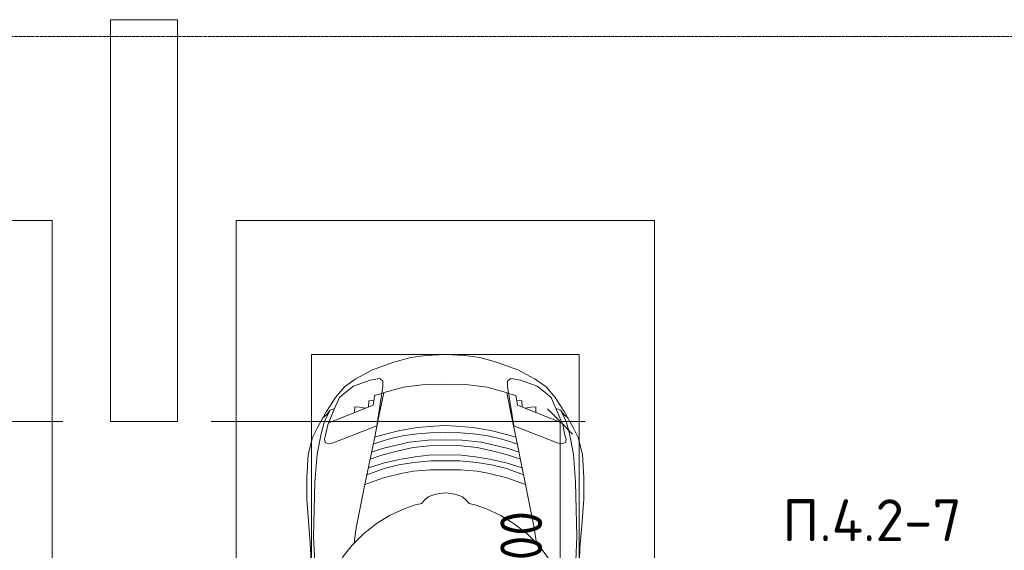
# Model space of a CAD drawing. Header units: millimetres. Extents: x -32229 to 288056, y -13689 to 125138.
# Tile 127 of 193: x 18292 to 24176, y 90981 to 94150. Entities that reach past the tile are written whole.
import ezdxf

# ---------------------------------------------------------------- set-up
doc = ezdxf.new("R2010")
doc.units = ezdxf.units.MM
doc.linetypes.add('ADSK_Линия сетки', pattern=[25, 20, -2.5, 0, -2.5])
for name, color, linetype, lineweight in [('A-ANNO-DIMS', 7, 'Continuous', 9), ('A-ANNO-DIMS-200', 7, 'Continuous', 9), ('A-DETL-GENF', 7, 'Continuous', 18), ('C-PRKG', 7, 'Continuous', 18), ('G-ANNO-TEXT', 7, 'Continuous', 9), ('S-COLS', 7, 'Continuous', 18), ('S-GRID', 7, 'Continuous', 9)]:
    doc.layers.add(name, color=color, linetype=linetype, lineweight=lineweight)
doc.styles.add('GOST Common_3', font='GOST_Common.ttf', dxfattribs={"width": 0.9, "height": 250})
doc.styles.add('ISOCPEUR', font='isocpeur.ttf', dxfattribs={"height": 250})
doc.dimstyles.new('ГОСТ_2_5_мм2', dxfattribs={"dimscale": 304.8, "dimtxt": 251.428749, "dimasz": 0.492126, "dimexe": 0.492126, "dimexo": 0.656168, "dimgap": 0.098425, "dimtad": 1, "dimdec": 0, "dimdsep": 46, "dimtxsty": 'GOST Common_3', "dimblk1": 'OBLIQUE', "dimblk2": 'OBLIQUE', "dimsah": 1, "dimcen": 0.09, "dimazin": 2, "dimtfac": 1, "dimtdec": 4, "dimtix": 1, "dimtmove": 0, "dimatfit": 3, "dimfxl": 1, "dimtvp": 1, "dimtolj": 1, "dimtzin": 0, "dimarcsym": 2})

# ---------------------------------------------------------------- blocks, each defined once
blk = doc.blocks.new('АР_Машиноместо - 4900x2400_М__5300х2500_-V41--02 ЭО')
at = {"layer": 'C-PRKG', "color": 253, "lineweight": 13, "true_color": 0xaaaaaa}
for p, q in [((0, 0), (0, 5300)), ((2500, 0), (0, 0))]:
    blk.add_line(p, q, dxfattribs=at)
blk = doc.blocks.new('АР_Машиноместо - 4900x2400_М__5300х2500_-2211001--02 ЭО')
at = {"layer": 'A-DETL-GENF', "color": 253, "lineweight": 13, "true_color": 0xaaaaaa}
for p, q in [((1044.2, -818.6), (943.3, -845.1)), ((1132.7, -806), (1044.2, -818.6)), ((1250, -800), (1132.7, -806)), ((1250, -800), (1367.3, -806)), ((1367.3, -806), (1455.8, -818.6)), ((1455.8, -818.6), (1556.7, -845.1)), ((943.3, -845.1), (815.8, -891)), ((1556.7, -845.1), (1684.2, -891)), ((815.8, -891), (711.9, -946.2)), ((1684.2, -891), (1788.1, -946.2)), ((647.2, -992.8), (593.2, -1056.8)), ((711.9, -946.2), (647.2, -992.8)), ((700.9, -989.1), (655, -1024.3)), ((800.1, -952.6), (700.9, -989.1)), ((859, -944.1), (800.1, -952.6)), ((841.1, -1225.9), (877.7, -991.4)), ((877.7, -958.9), (859, -944.1)), ((1000.2, -994.5), (871.4, -1031.3)), ((877.7, -991.4), (877.7, -958.9)), ((1127.4, -979.8), (1000.2, -994.5)), ((1250, -977.6), (1127.4, -979.8)), ((1250, -977.6), (1372.6, -979.8)), ((1372.6, -979.8), (1499.8, -994.5)), ((1499.8, -994.5), (1628.6, -1031.3)), ((1622.3, -958.9), (1641, -944.1)), ((1622.3, -991.4), (1622.3, -958.9)), ((1658.9, -1225.9), (1622.3, -991.4)), ((1641, -944.1), (1699.9, -952.6)), ((1699.9, -952.6), (1799.1, -989.1)), ((1788.1, -946.2), (1852.8, -992.8)), ((1799.1, -989.1), (1845, -1024.3)), ((1852.8, -992.8), (1906.8, -1056.8)), ((593.2, -1056.8), (539.3, -1140.4)), ((617.9, -1057.3), (586.9, -1126.3)), ((654.7, -1024.4), (617.9, -1057.3)), ((882.6, -1027.5), (853.8, -1167.4)), ((1617.4, -1027.5), (1646.2, -1167.4)), ((1845.3, -1024.4), (1882.1, -1057.3)), ((1882.1, -1057.3), (1913.1, -1126.3)), ((1906.8, -1056.8), (1960.7, -1140.4)), ((539.3, -1140.4), (487.4, -1232.1)), ((540.4, -1159.6), (516.2, -1180.5)), ((561.3, -1132.6), (540.4, -1159.6)), ((586.9, -1126.3), (548.2, -1220.1)), ((589, -1121.6), (561.3, -1132.6)), ((853.8, -1167.4), (826.8, -1300.9)), ((1646.2, -1167.4), (1673.2, -1300.9)), ((1911, -1121.6), (1938.7, -1132.6)), ((1913.1, -1126.3), (1951.8, -1220.1)), ((1938.7, -1132.6), (1959.6, -1159.6)), ((1959.6, -1159.6), (1983.8, -1180.5)), ((1960.7, -1140.4), (2012.6, -1232.1)), ((487.4, -1232.1), (455.7, -1296.1)), ((548.2, -1220.1), (535, -1280.6)), ((580.7, -1327.1), (841.1, -1225.9)), ((1182.5, -1227.5), (1084.1, -1236)), ((1250, -1223.7), (1182.5, -1227.5)), ((1250, -1223.7), (1317.5, -1227.5)), ((1317.5, -1227.5), (1415.9, -1236)), ((1919.3, -1327.1), (1658.9, -1225.9)), ((1951.8, -1220.1), (1965, -1280.6)), ((2012.6, -1232.1), (2044.3, -1296.1)), ((535, -1280.6), (527.2, -1305.2)), ((876.3, -1278.7), (828.3, -1293.7)), ((978.6, -1254.6), (876.3, -1278.7)), ((1007.1, -1283.7), (925.2, -1301.6)), ((1084.1, -1236), (978.6, -1254.6)), ((1083.6, -1274.6), (1007.1, -1283.7)), ((1159.1, -1267.9), (1083.6, -1274.6)), ((1250, -1266.6), (1159.1, -1267.9)), ((1250, -1266.6), (1340.9, -1267.9)), ((1340.9, -1267.9), (1416.4, -1274.6)), ((1415.9, -1236), (1521.4, -1254.6)), ((1416.4, -1274.6), (1492.9, -1283.7)), ((1492.9, -1283.7), (1574.8, -1301.6)), ((1521.4, -1254.6), (1623.7, -1278.7)), ((1623.7, -1278.7), (1671.7, -1293.7)), ((1965, -1280.6), (1972.8, -1305.2)), ((455.7, -1296.1), (430.8, -1396.6)), ((527.2, -1305.2), (531.8, -1326)), ((531.8, -1326), (554.4, -1333.3)), ((554.4, -1333.3), (580.7, -1327.1)), ((826.8, -1300.9), (770, -1576.5)), ((859.1, -1321.2), (819.9, -1334.4)), ((925.2, -1301.6), (859.1, -1321.2)), ((958.3, -1341.1), (873.8, -1361.2)), ((1035, -1323.2), (958.3, -1341.1)), ((1148.3, -1312.4), (1035, -1323.2)), ((1174.5, -1344.2), (1059, -1354.8)), ((1250, -1309.3), (1148.3, -1312.4)), ((1250, -1344.9), (1174.5, -1344.2)), ((1250, -1309.3), (1351.7, -1312.4)), ((1250, -1344.9), (1325.5, -1344.2)), ((1325.5, -1344.2), (1441, -1354.8)), ((1351.7, -1312.4), (1465, -1323.2)), ((1465, -1323.2), (1541.7, -1341.1)), ((1541.7, -1341.1), (1626.2, -1361.2)), ((1574.8, -1301.6), (1640.9, -1321.2)), ((1640.9, -1321.2), (1680.1, -1334.4)), ((1673.2, -1300.9), (1730, -1576.5)), ((1945.6, -1333.3), (1919.3, -1327.1)), ((1968.2, -1326), (1945.6, -1333.3)), ((1972.8, -1305.2), (1968.2, -1326)), ((2044.3, -1296.1), (2069.2, -1396.6)), ((430.8, -1396.6), (422, -1534.1)), ((871.4, -1401.1), (800.5, -1424.6)), ((873.8, -1361.2), (809.9, -1383.1)), ((945.3, -1380.6), (871.4, -1401.1)), ((1059, -1354.8), (945.3, -1380.6)), ((1070, -1410.4), (986.2, -1425.6)), ((1168.3, -1399.8), (1070, -1410.4)), ((1250, -1400.1), (1168.3, -1399.8)), ((1250, -1400.1), (1331.7, -1399.8)), ((1331.7, -1399.8), (1430, -1410.4)), ((1430, -1410.4), (1513.8, -1425.6)), ((1441, -1354.8), (1554.7, -1380.6)), ((1554.7, -1380.6), (1628.6, -1401.1)), ((1626.2, -1361.2), (1690.1, -1383.1)), ((1628.6, -1401.1), (1699.5, -1424.6)), ((2069.2, -1396.6), (2078, -1534.1)), ((887, -1446.5), (790.4, -1477.3)), ((973.4, -1459.7), (884.3, -1480.8)), ((986.2, -1425.6), (887, -1446.5)), ((1061.9, -1445.7), (973.4, -1459.7)), ((1163.9, -1435.1), (1061.9, -1445.7)), ((1250, -1435.1), (1163.9, -1435.1)), ((1250, -1435.1), (1336.1, -1435.1)), ((1336.1, -1435.1), (1438.1, -1445.7)), ((1438.1, -1445.7), (1526.6, -1459.7)), ((1513.8, -1425.6), (1613, -1446.5)), ((1526.6, -1459.7), (1615.7, -1480.8)), ((1613, -1446.5), (1709.6, -1477.3)), ((884.3, -1480.8), (782, -1518.1)), ((994.9, -1509.3), (881.7, -1536.4)), ((1060, -1496.1), (994.9, -1509.3)), ((1159.3, -1489.1), (1060, -1496.1)), ((1250, -1488.3), (1159.3, -1489.1)), ((1250, -1488.3), (1340.7, -1489.1)), ((1340.7, -1489.1), (1440, -1496.1)), ((1440, -1496.1), (1505.1, -1509.3)), ((1505.1, -1509.3), (1618.3, -1536.4)), ((1615.7, -1480.8), (1718, -1518.1)), ((422, -1534.1), (422, -1662.9)), ((770, -1576.5), (718.3, -1834.2)), ((881.7, -1536.4), (770, -1576.5)), ((1618.3, -1536.4), (1730, -1576.5)), ((1730, -1576.5), (1781.7, -1834.2)), ((2078, -1534.1), (2078, -1662.9)), ((1184.7, -1635.7), (1147.5, -1650.5)), ((1217.8, -1629.1), (1184.7, -1635.7)), ((1217.8, -1629.1), (1250, -1626.8)), ((1282.2, -1629.1), (1250, -1626.8)), ((1282.2, -1629.1), (1315.3, -1635.7)), ((1315.3, -1635.7), (1352.5, -1650.5)), ((422, -1662.9), (434.8, -1820.7)), ((1064.9, -1700.5), (1004.2, -1721.4)), ((1107.2, -1689.8), (1064.9, -1700.5)), ((1123.5, -1670.9), (1107.2, -1689.8)), ((1147.5, -1650.5), (1123.5, -1670.9)), ((1352.5, -1650.5), (1376.5, -1670.9)), ((1376.5, -1670.9), (1392.8, -1689.8)), ((1392.8, -1689.8), (1435.1, -1700.5)), ((1435.1, -1700.5), (1495.8, -1721.4)), ((2078, -1662.9), (2065.2, -1820.7)), ((917, -1761.1), (837.5, -1812.1)), ((1004.2, -1721.4), (917, -1761.1)), ((1495.8, -1721.4), (1583, -1761.1)), ((1583, -1761.1), (1662.5, -1812.1)), ((434.8, -1820.7), (444.9, -1956.8)), ((837.5, -1812.1), (761.1, -1871.7)), ((1662.5, -1812.1), (1738.9, -1871.7)), ((2065.2, -1820.7), (2055.1, -1956.8)), ((761.1, -1871.7), (690.7, -1941.6)), ((718.3, -1834.2), (705.7, -1926.7)), ((1738.9, -1871.7), (1809.3, -1941.6)), ((1781.7, -1834.2), (1794.3, -1926.7)), ((690.7, -1941.6), (634.6, -2015)), ((1809.3, -1941.6), (1865.4, -2015)), ((444.9, -1956.8), (453, -2159.1)), ((2055.1, -1956.8), (2047, -2159.1))]:
    blk.add_line(p, q, dxfattribs=at)
at = {"layer": 'A-DETL-GENF', "color": 254, "lineweight": 13, "true_color": 0xd4d4d4}
for p, q in [((827.7, -1045), (824.1, -1063.7)), ((871.3, -1031.9), (827.7, -1045)), ((1628.7, -1031.9), (1672.3, -1045)), ((1672.3, -1045), (1675.9, -1063.7)), ((818.8, -1102.9), (554, -1208.1)), ((709.1, -1112.7), (708.2, -1146.9)), ((737.7, -1113.6), (709.1, -1112.7)), ((772.6, -1121.3), (737.7, -1113.6)), ((792.9, -1076.2), (791.2, -1114.5)), ((823.3, -1074.4), (792.9, -1076.2)), ((824.1, -1063.7), (818.8, -1102.9)), ((1675.9, -1063.7), (1681.2, -1102.9)), ((1676.7, -1074.4), (1707.1, -1076.2)), ((1681.2, -1102.9), (1946, -1208.1)), ((1707.1, -1076.2), (1708.8, -1114.5)), ((1727.4, -1121.3), (1762.3, -1113.6)), ((1762.3, -1113.6), (1790.9, -1112.7)), ((1790.9, -1112.7), (1791.8, -1146.9)), ((561.7, -1132.1), (527.9, -1198.6)), ((1938.3, -1132.1), (1972.1, -1198.6)), ((527.9, -1198.6), (507.4, -1274.3)), ((1972.1, -1198.6), (1992.6, -1274.3)), ((507.4, -1274.3), (483.4, -1395.6)), ((1992.6, -1274.3), (2016.6, -1395.6)), ((483.4, -1395.6), (470.9, -1561.4)), ((2016.6, -1395.6), (2029.1, -1561.4)), ((470.9, -1561.4), (462.8, -1889.5)), ((2029.1, -1561.4), (2037.2, -1889.5)), ((462.8, -1889.5), (471.8, -2077.7)), ((2037.2, -1889.5), (2028.2, -2077.7))]:
    blk.add_line(p, q, dxfattribs=at)
at = {"layer": 'C-PRKG', "color": 253, "lineweight": 13, "true_color": 0xaaaaaa}
for p, q in [((2500, 0), (0, 0)), ((0, 0), (0, -5300)), ((2500, 0), (2500, -5300)), ((450, -800), (450, -4500)), ((450, -800), (2050, -800)), ((2050, -800), (2050, -4500))]:
    blk.add_line(p, q, dxfattribs=at)
blk = doc.blocks.new('Наметкина 10_РД_АР_П_rvt-1--02 ЭО')
at = {"layer": 'S-COLS', "color": 253, "lineweight": 15, "true_color": 0xaaaaaa}
for p, q in [((18835.3, 94150), (18835.3, 91750)), ((19235.3, 94150), (18835.3, 94150)), ((19235.3, 91750), (19235.3, 94150)), ((18835.3, 91750), (19235.3, 91750))]:
    blk.add_line(p, q, dxfattribs=at)
at = {"layer": 'C-PRKG', "color": 253, "lineweight": 13, "true_color": 0xaaaaaa, "rotation": 180}
blk.add_blockref('АР_Машиноместо - 4900x2400_М__5300х2500_-V41--02 ЭО', (18485.3, 92950), dxfattribs=at)
at = {"layer": 'C-PRKG', "color": 253, "lineweight": 13, "true_color": 0xaaaaaa}
blk.add_blockref('АР_Машиноместо - 4900x2400_М__5300х2500_-2211001--02 ЭО', (19585.3, 92950), dxfattribs=at)
blk = doc.blocks.new('DIMBLOCK166--02 ЭО')
at = {"layer": 'A-ANNO-DIMS-200'}
for p, q in [((15626, 91750), (15551, 91825)), ((18549.4, 91750), (15476, 91750)), ((15626, 90150.1), (15626, 91750)), ((15626, 91750), (15701, 91675)), ((15626, 91750), (18549.4, 91750)), ((15626, 90150.1), (15551, 90225.1)), ((15740.3, 90150.1), (15476, 90150.1)), ((15626, 90150.1), (15701, 90075.1)), ((15626, 90150.1), (15740.3, 90150.1))]:
    blk.add_line(p, q, dxfattribs=at)
at = {"layer": 'A-ANNO-DIMS-200', "color": 0, "insert": (15269.3, 90658.2), "char_height": 250, "width": 700.591, "attachment_point": 1, "rotation": 90, "line_spacing_factor": 1.022761, "style": 'GOST Common_3'}
blk.add_mtext('1600', dxfattribs=at)
blk = doc.blocks.new('_Oblique')
at = {"color": 0, "linetype": 'ByBlock', "lineweight": -2}
blk.add_line((-0.5, -0.5), (0.5, 0.5), dxfattribs=at)
blk = doc.blocks.new('DIMBLOCK169--02 ЭО')
at = {"layer": 'A-ANNO-DIMS-200'}
for p, q in [((21521.2, 91749.9), (21446.2, 91824.9)), ((19435.3, 91749.9), (21671.2, 91749.9)), ((21521.2, 91749.9), (19435.3, 91749.9)), ((21521.2, 90150.1), (21521.2, 91749.9)), ((21521.2, 91749.9), (21596.2, 91674.9)), ((21521.2, 90150.1), (21446.2, 90225.1)), ((21694.3, 90150.1), (21371.2, 90150.1)), ((21521.2, 90150.1), (21596.2, 90075.1)), ((21521.2, 90150.1), (21694.3, 90150.1))]:
    blk.add_line(p, q, dxfattribs=at)
at = {"layer": 'A-ANNO-DIMS-200', "color": 0, "insert": (21164.5, 90658.1), "char_height": 250, "width": 700.591, "attachment_point": 1, "rotation": 90, "line_spacing_factor": 1.022761, "style": 'GOST Common_3'}
blk.add_mtext('1600', dxfattribs=at)

msp = doc.modelspace()

# ---------------------------------------------------------------- linework, layer by layer
at = {"layer": 'S-GRID', "color": 253, "linetype": 'ADSK_Линия сетки', "true_color": 0xaaaaaa}
msp.add_line((131381.2, 94050), (-30593.4, 94050), dxfattribs=at)

# ---------------------------------------------------------------- block references
at = {"lineweight": 5}
msp.add_blockref('Наметкина 10_РД_АР_П_rvt-1--02 ЭО', (0, 0), dxfattribs=at)

# ---------------------------------------------------------------- texts
at = {"layer": 'G-ANNO-TEXT', "insert": (22849.5, 91285.3), "char_height": 250, "width": 1096.86, "attachment_point": 1, "line_spacing_factor": 1.139951, "style": 'ISOCPEUR'}
msp.add_mtext('\\pt600,1200,1800,2400,3000,3600,4200,4800,5400,6000,6600,7200,7800,8400,9000,9600,10200,10800,11400,12000,12600,13200,13800,14400,15000,15600,16200,16800,17400,18000,18600,19200;П.4.2-7', dxfattribs=at)

# ---------------------------------------------------------------- dimensions: what is measured, and where the dimension line sits
at = {"layer": 'A-ANNO-DIMS'}
for base, p1, p2, override, picture, middle in [((15626, 91750), (15940.3, 90150.1), (18349.4, 91750), {"dimpost": '<>', "dimfxl": 2891.988551}, 'DIMBLOCK166--02 ЭО', (15471, 90950.1)), ((21521.2, 91749.9), (21894.3, 90150.1), (19235.3, 91749.9), {"dimpost": '<>', "dimfxl": 3103.159514}, 'DIMBLOCK169--02 ЭО', (21366.2, 90950))]:
    dim = msp.add_linear_dim(base=base, p1=p1, p2=p2, angle=90, dimstyle='ГОСТ_2_5_мм2', override=override, dxfattribs=at)
    dim.commit()
    dim.dimension.update_dxf_attribs({"geometry": picture, "text_midpoint": middle})

doc.saveas('drawing.dxf')
